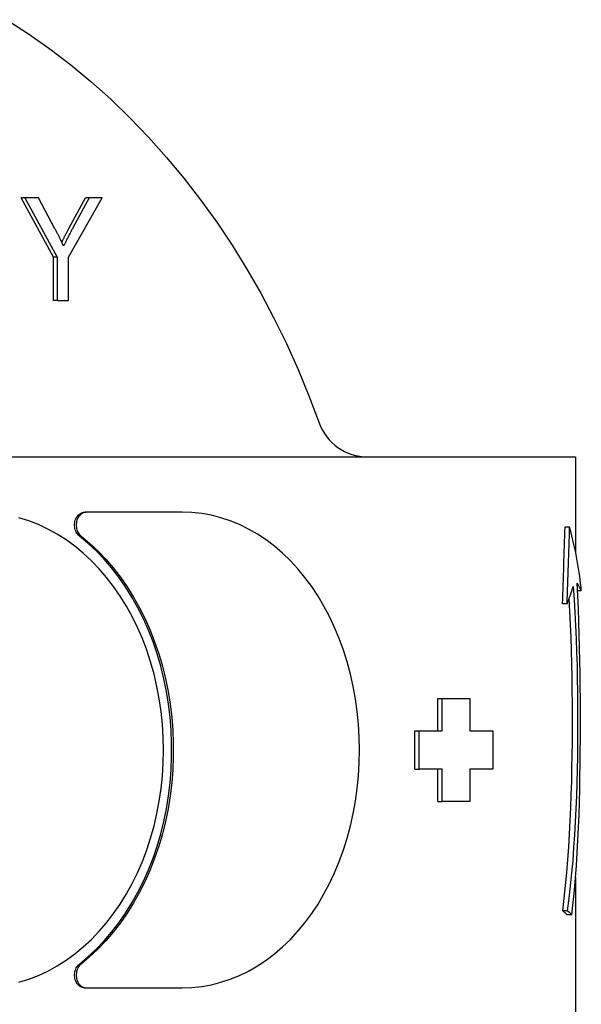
# Model space of a CAD drawing. Header units: millimetres. Extents: x 17 to 3703, y 14 to 406.
# Tile 6 of 11: x 335 to 357, y 365 to 403. Entities that reach past the tile are written whole.
import ezdxf

# ---------------------------------------------------------------- set-up
doc = ezdxf.new("R2010")
doc.units = ezdxf.units.MM
doc.layers.add('DETAIL', color=2, linetype='Continuous')

msp = doc.modelspace()

# ---------------------------------------------------------------- linework, layer by layer
at = {"layer": 'DETAIL'}
for p, q in [((336.281, 393.706), (335.017, 396.011)), ((335.16, 396.011), (335.017, 396.011)), ((335.687, 396.011), (335.16, 396.011)), ((335.16, 396.011), (336.424, 393.706)), ((336.334, 394.804), (335.687, 396.011)), ((336.859, 393.706), (338.167, 396.011)), ((336.883, 394.835), (337.519, 396.011)), ((337.663, 396.011), (337.026, 394.835)), ((337.663, 396.011), (337.519, 396.011)), ((338.167, 396.011), (337.663, 396.011)), ((336.281, 392.011), (336.281, 393.706)), ((336.424, 393.706), (336.281, 393.706)), ((336.424, 393.706), (336.424, 392.011)), ((336.859, 392.011), (336.859, 393.706)), ((336.424, 392.011), (336.281, 392.011)), ((336.424, 392.011), (336.859, 392.011)), ((302.456, 385.933), (346.144, 385.933)), ((347.972, 385.933), (349.716, 385.933)), ((349.716, 385.933), (353.83, 385.933)), ((353.83, 385.933), (356.589, 385.933)), ((356.589, 385.933), (356.589, 382.234)), ((337.485, 383.783), (337.548, 383.783)), ((341.283, 383.783), (337.548, 383.783)), ((356.359, 383.205), (356.178, 383.205)), ((356.813, 380.727), (356.664, 380.727)), ((356.261, 380.215), (356.084, 380.215)), ((351.23, 375.283), (351.23, 376.533)), ((351.23, 376.533), (351.404, 376.533)), ((351.404, 375.283), (351.404, 376.533)), ((351.404, 376.533), (352.477, 376.533)), ((352.477, 376.533), (352.477, 375.283)), ((350.331, 375.283), (350.504, 375.283)), ((350.331, 373.783), (350.331, 375.283)), ((350.504, 375.283), (351.404, 375.283)), ((350.504, 373.783), (350.504, 375.283)), ((352.477, 375.283), (353.365, 375.283)), ((353.365, 375.283), (353.365, 373.783)), ((350.331, 373.783), (350.504, 373.783)), ((351.404, 373.783), (350.504, 373.783)), ((351.23, 372.533), (351.23, 373.783)), ((351.404, 372.533), (351.404, 373.783)), ((352.477, 373.783), (352.477, 372.533)), ((353.365, 373.783), (352.477, 373.783)), ((351.23, 372.533), (351.404, 372.533)), ((352.477, 372.533), (351.404, 372.533)), ((356.589, 369.57), (356.589, 363.433)), ((356.264, 368.283), (356.087, 368.283)), ((356.448, 368.126), (356.263, 368.126)), ((337.485, 365.283), (337.548, 365.283)), ((337.548, 365.283), (341.283, 365.283))]:
    msp.add_line(p, q, dxfattribs=at)
at = {"layer": 'DETAIL', "flags": 128}
for points in [[(334.464, 402.936), (335.309, 402.388), (336.136, 401.803), (336.945, 401.183), (337.734, 400.528), (338.502, 399.839), (339.249, 399.118), (339.973, 398.365), (340.673, 397.581), (341.35, 396.768), (342.001, 395.926), (342.626, 395.057), (343.224, 394.161), (343.795, 393.24), (344.338, 392.296), (344.852, 391.328), (345.337, 390.339), (345.792, 389.331), (346.217, 388.303), (346.61, 387.258)], [(336.669, 394.127), (336.656, 394.156), (336.643, 394.185), (336.63, 394.214), (336.617, 394.242), (336.603, 394.271), (336.59, 394.3), (336.576, 394.328), (336.563, 394.357), (336.549, 394.385), (336.535, 394.414), (336.521, 394.442), (336.508, 394.47), (336.494, 394.498), (336.48, 394.526), (336.465, 394.554), (336.451, 394.582), (336.437, 394.61), (336.422, 394.638), (336.408, 394.666), (336.393, 394.694), (336.379, 394.721), (336.364, 394.749), (336.349, 394.777), (336.334, 394.804)], [(336.599, 394.28), (336.609, 394.302), (336.62, 394.323), (336.63, 394.345), (336.641, 394.366), (336.652, 394.388), (336.663, 394.41), (336.674, 394.433), (336.685, 394.455), (336.697, 394.477), (336.708, 394.5), (336.72, 394.523), (336.732, 394.546), (336.744, 394.569), (336.756, 394.592), (336.768, 394.616), (336.78, 394.64), (336.792, 394.663), (336.805, 394.687), (336.817, 394.711), (336.83, 394.736), (336.843, 394.76), (336.856, 394.785), (336.869, 394.81), (336.883, 394.835)], [(337.026, 394.835), (337.011, 394.806), (336.995, 394.777), (336.98, 394.748), (336.965, 394.718), (336.949, 394.689), (336.934, 394.66), (336.919, 394.631), (336.904, 394.601), (336.888, 394.572), (336.873, 394.543), (336.858, 394.513), (336.843, 394.484), (336.829, 394.455), (336.814, 394.425), (336.799, 394.396), (336.784, 394.366), (336.77, 394.336), (336.755, 394.307), (336.74, 394.277), (336.726, 394.247), (336.711, 394.217), (336.697, 394.187), (336.683, 394.157), (336.669, 394.127)], [(346.143, 385.931), (346.17, 385.931), (346.198, 385.931), (346.225, 385.931), (346.252, 385.931), (346.279, 385.931), (346.306, 385.931), (346.333, 385.932), (346.36, 385.932), (346.388, 385.932), (346.415, 385.932), (346.442, 385.932), (346.469, 385.932), (346.496, 385.932), (346.523, 385.932), (346.55, 385.933), (346.577, 385.933), (346.604, 385.933), (346.631, 385.933), (346.658, 385.933), (346.684, 385.934), (346.711, 385.934), (346.738, 385.934), (346.765, 385.934), (346.792, 385.935)], [(346.793, 385.936), (346.847, 385.937), (346.9, 385.937), (346.951, 385.938), (347, 385.938), (347.049, 385.938), (347.098, 385.939), (347.146, 385.939), (347.195, 385.939), (347.244, 385.939), (347.295, 385.939), (347.347, 385.938), (347.4, 385.938), (347.453, 385.938), (347.504, 385.937), (347.555, 385.937), (347.604, 385.936), (347.652, 385.936), (347.699, 385.935), (347.746, 385.935), (347.792, 385.934), (347.837, 385.934), (347.882, 385.934), (347.927, 385.933), (347.972, 385.933)], [(337.283, 382.856), (337.249, 382.887), (337.217, 382.922), (337.188, 382.962), (337.163, 383.005), (337.141, 383.051), (337.124, 383.1), (337.111, 383.152), (337.102, 383.204), (337.098, 383.258), (337.098, 383.312), (337.102, 383.366), (337.112, 383.419), (337.125, 383.47), (337.143, 383.519), (337.165, 383.565), (337.19, 383.608), (337.219, 383.647), (337.251, 383.682), (337.286, 383.712), (337.323, 383.737), (337.362, 383.757), (337.402, 383.772), (337.443, 383.78), (337.485, 383.783)], [(337.548, 383.783), (337.506, 383.78), (337.465, 383.772), (337.425, 383.757), (337.386, 383.737), (337.349, 383.712), (337.314, 383.682), (337.282, 383.647), (337.253, 383.608), (337.228, 383.565), (337.206, 383.519), (337.188, 383.47), (337.175, 383.419), (337.165, 383.366), (337.161, 383.312), (337.161, 383.258), (337.165, 383.204), (337.174, 383.152), (337.187, 383.1), (337.204, 383.051), (337.226, 383.005), (337.251, 382.962), (337.28, 382.922), (337.312, 382.887), (337.346, 382.856)], [(341.283, 365.283), (341.663, 365.297), (342.042, 365.337), (342.418, 365.405), (342.789, 365.5), (343.156, 365.62), (343.516, 365.767), (343.869, 365.94), (344.214, 366.138), (344.55, 366.361), (344.875, 366.607), (345.19, 366.877), (345.492, 367.169), (345.782, 367.483), (346.059, 367.818), (346.321, 368.172), (346.568, 368.545), (346.8, 368.935), (347.015, 369.342), (347.214, 369.764), (347.395, 370.2), (347.558, 370.649), (347.704, 371.109), (347.83, 371.58), (347.938, 372.059), (348.027, 372.545), (348.096, 373.037), (348.145, 373.533), (348.175, 374.032), (348.185, 374.533), (348.175, 375.034), (348.145, 375.533), (348.096, 376.03), (348.027, 376.522), (347.938, 377.008), (347.83, 377.487), (347.704, 377.957), (347.558, 378.417), (347.395, 378.866), (347.214, 379.302), (347.015, 379.724), (346.8, 380.131), (346.568, 380.522), (346.321, 380.894), (346.059, 381.249), (345.782, 381.583), (345.492, 381.897), (345.19, 382.189), (344.875, 382.459), (344.55, 382.706), (344.214, 382.928), (343.869, 383.126), (343.516, 383.299), (343.156, 383.446), (342.789, 383.567), (342.418, 383.661), (342.042, 383.729), (341.663, 383.77), (341.283, 383.783)], [(334.933, 365.5), (335.315, 365.62), (335.69, 365.767), (336.058, 365.94), (336.417, 366.138), (336.767, 366.361), (337.106, 366.607), (337.434, 366.877), (337.749, 367.169), (338.052, 367.483), (338.34, 367.818), (338.613, 368.172), (338.871, 368.545), (339.113, 368.935), (339.338, 369.342), (339.545, 369.764), (339.734, 370.2), (339.905, 370.649), (340.056, 371.109), (340.189, 371.58), (340.301, 372.059), (340.393, 372.545), (340.466, 373.037), (340.517, 373.533), (340.548, 374.032), (340.559, 374.533), (340.548, 375.034), (340.517, 375.533), (340.466, 376.03), (340.393, 376.522), (340.301, 377.008), (340.189, 377.487), (340.056, 377.957), (339.905, 378.417), (339.734, 378.866), (339.545, 379.302), (339.338, 379.724), (339.113, 380.131), (338.871, 380.522), (338.613, 380.894), (338.34, 381.249), (338.052, 381.583), (337.749, 381.897), (337.434, 382.189), (337.106, 382.459), (336.767, 382.706), (336.417, 382.928), (336.058, 383.126), (335.69, 383.299), (335.315, 383.446), (334.933, 383.567)], [(337.283, 366.21), (337.616, 366.488), (337.937, 366.788), (338.244, 367.109), (338.538, 367.45), (338.817, 367.812), (339.081, 368.191), (339.329, 368.588), (339.56, 369.002), (339.774, 369.43), (339.97, 369.873), (340.148, 370.328), (340.307, 370.795), (340.447, 371.273), (340.568, 371.759), (340.669, 372.253), (340.75, 372.753), (340.812, 373.258), (340.852, 373.767), (340.873, 374.278), (340.873, 374.789), (340.852, 375.3), (340.812, 375.808), (340.75, 376.313), (340.669, 376.814), (340.568, 377.308), (340.447, 377.794), (340.307, 378.271), (340.148, 378.738), (339.97, 379.194), (339.774, 379.636), (339.56, 380.065), (339.329, 380.478), (339.081, 380.875), (338.817, 381.255), (338.538, 381.616), (338.244, 381.958), (337.937, 382.279), (337.616, 382.579), (337.283, 382.856)], [(337.346, 382.856), (337.679, 382.579), (338, 382.279), (338.308, 381.958), (338.602, 381.616), (338.881, 381.255), (339.145, 380.875), (339.393, 380.478), (339.624, 380.065), (339.838, 379.636), (340.034, 379.194), (340.212, 378.738), (340.372, 378.271), (340.512, 377.794), (340.633, 377.308), (340.734, 376.814), (340.815, 376.313), (340.876, 375.808), (340.917, 375.3), (340.938, 374.789), (340.938, 374.278), (340.917, 373.767), (340.876, 373.258), (340.815, 372.753), (340.734, 372.253), (340.633, 371.759), (340.512, 371.273), (340.372, 370.795), (340.212, 370.328), (340.034, 369.873), (339.838, 369.43), (339.624, 369.002), (339.393, 368.588), (339.145, 368.191), (338.881, 367.812), (338.602, 367.45), (338.308, 367.109), (338, 366.788), (337.679, 366.488), (337.346, 366.21)], [(356.448, 368.126), (356.501, 368.602), (356.548, 369.081), (356.589, 369.563), (356.624, 370.047), (356.655, 370.534), (356.682, 371.024), (356.704, 371.515), (356.723, 372.008), (356.739, 372.503), (356.751, 372.999), (356.761, 373.497), (356.769, 373.996), (356.774, 374.495), (356.777, 374.994), (356.778, 375.494), (356.778, 375.994), (356.776, 376.496), (356.773, 376.999), (356.767, 377.503), (356.759, 378.008), (356.748, 378.513), (356.735, 379.017), (356.718, 379.521), (356.698, 380.024), (356.675, 380.525), (356.646, 381.025)], [(356.497, 380.897), (356.533, 380.387), (356.564, 379.876), (356.591, 379.364), (356.613, 378.852), (356.631, 378.338), (356.646, 377.825), (356.656, 377.313), (356.664, 376.802), (356.669, 376.292), (356.67, 375.785), (356.669, 375.279), (356.666, 374.772), (356.66, 374.265), (356.65, 373.759), (356.637, 373.252), (356.621, 372.747), (356.6, 372.243), (356.576, 371.74), (356.547, 371.239), (356.514, 370.74), (356.476, 370.243), (356.432, 369.749), (356.382, 369.257), (356.326, 368.768), (356.264, 368.283)], [(356.087, 368.283), (356.148, 368.775), (356.202, 369.27), (356.249, 369.768), (356.291, 370.269), (356.327, 370.771), (356.357, 371.276), (356.384, 371.783), (356.406, 372.291), (356.424, 372.8), (356.439, 373.309), (356.45, 373.819), (356.459, 374.329), (356.464, 374.838), (356.467, 375.346), (356.467, 375.853), (356.465, 376.361), (356.461, 376.869), (356.454, 377.379), (356.444, 377.889), (356.431, 378.398), (356.414, 378.908), (356.393, 379.416), (356.369, 379.923), (356.34, 380.429)], [(337.485, 365.283), (337.443, 365.286), (337.402, 365.295), (337.362, 365.309), (337.323, 365.329), (337.286, 365.355), (337.251, 365.385), (337.219, 365.42), (337.19, 365.459), (337.165, 365.502), (337.143, 365.548), (337.125, 365.597), (337.112, 365.648), (337.102, 365.701), (337.098, 365.754), (337.098, 365.808), (337.102, 365.862), (337.111, 365.915), (337.124, 365.966), (337.141, 366.015), (337.163, 366.062), (337.188, 366.105), (337.217, 366.144), (337.249, 366.18), (337.283, 366.21)], [(337.346, 366.21), (337.312, 366.18), (337.28, 366.144), (337.251, 366.105), (337.226, 366.062), (337.204, 366.015), (337.187, 365.966), (337.174, 365.915), (337.165, 365.862), (337.161, 365.808), (337.161, 365.754), (337.165, 365.701), (337.175, 365.648), (337.188, 365.597), (337.206, 365.548), (337.228, 365.502), (337.253, 365.459), (337.282, 365.42), (337.314, 365.385), (337.349, 365.355), (337.386, 365.329), (337.425, 365.309), (337.465, 365.295), (337.506, 365.286), (337.548, 365.283)]]:
    msp.add_lwpolyline(points, dxfattribs=at)
at = {"layer": 'DETAIL'}
msp.add_arc((348.493, 387.933), 2, 199.7353, 270, dxfattribs=at)
for centre, major_axis, ratio, start_param, end_param in [((347.089, 311.545), (7.799, 116.16), 0.046699, 5.348023, 5.380325), ((347.089, 311.545), (8.004, 119.217), 0.046699, 5.329356, 5.360382), ((347.089, 391.784), (8.862, -14.04), 0.289551, 0.50388, 0.745174), ((347.089, 383.429), (-9.734, 2.966), 0.188323, 3.272698, 3.398169), ((347.089, 374.058), (9.2, 10.292), 0.313681, 5.599608, 5.680021), ((347.089, 370.133), (9.489, -2.645), 0.175511, 0.311835, 0.375389), ((347.089, 370.133), (-9.738, 2.714), 0.175511, 3.474705, 3.535684)]:
    msp.add_ellipse(centre, major_axis=major_axis, ratio=ratio, start_param=start_param, end_param=end_param, dxfattribs=at)

doc.saveas('drawing.dxf')
